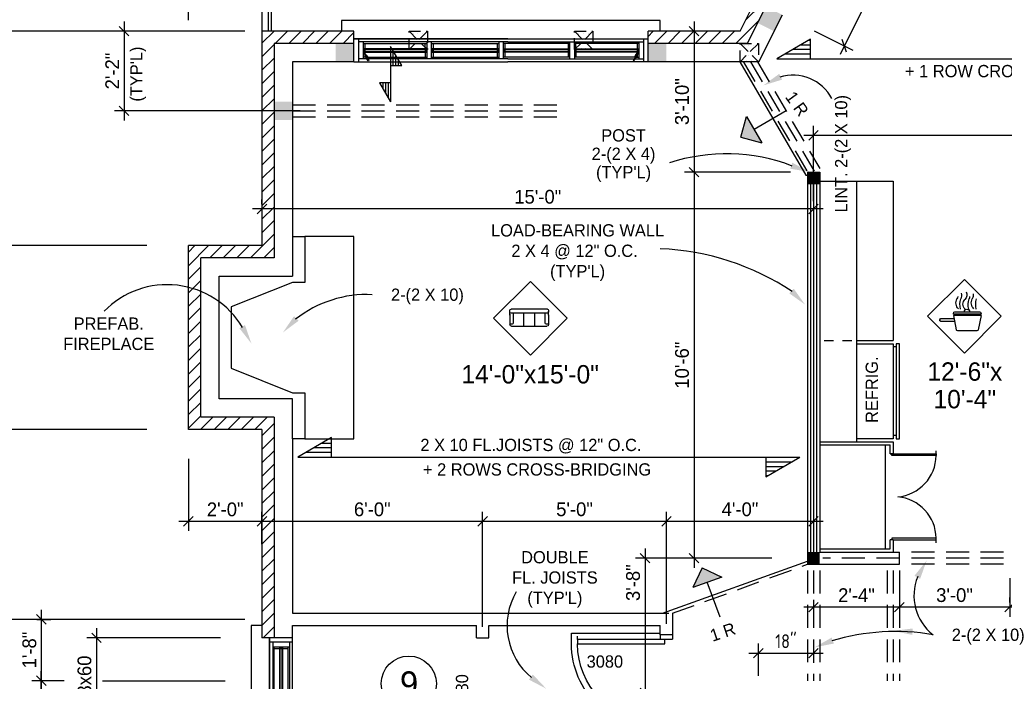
# Model space of a CAD drawing. Header units: inches. Extents: x 0 to 1104, y 0 to 816.
# Tile 6 of 10: x 161 to 482, y 394 to 610. Entities that reach past the tile are written whole.
import ezdxf
from ezdxf.enums import TextEntityAlignment as Align

# ---------------------------------------------------------------- set-up
doc = ezdxf.new("R2010")
doc.units = ezdxf.units.IN
doc.header["$LTSCALE"] = 30
doc.header["$MEASUREMENT"] = 0
doc.linetypes.add('HIDDEN', pattern=[0.375, 0.25, -0.125])
doc.linetypes.add('HIDDEN2', pattern=[0.1875, 0.125, -0.0625])
doc.layers.get('0').update_dxf_attribs({"color": 2, "linetype": 'CONTINUOUS'})
doc.layers.get('DEFPOINTS').update_dxf_attribs({"linetype": 'CONTINUOUS'})
for name, color, linetype in [('01-Walls', 1, 'CONTINUOUS'), ('02-Windows', 7, 'CONTINUOUS'), ('ARC', 9, 'CONTINUOUS'), ('BASE', 10, 'HIDDEN'), ('BASE2', 1, 'CONTINUOUS'), ('CART', 13, 'CONTINUOUS'), ('HATCHING', 7, 'CONTINUOUS'), ('MEASURES', 6, 'CONTINUOUS'), ('OTHERS', 165, 'CONTINUOUS'), ('POINTS', 9, 'HIDDEN'), ('PRESENTATION', 11, 'CONTINUOUS')]:
    doc.layers.add(name, color=color, linetype=linetype)
doc.styles.add('ROMANT', font='ARCHTITL.SHX')
doc.styles.get("Standard").update_dxf_attribs({"font": 'stylu.ttf'})
doc.dimstyles.get("Standard").update_dxf_attribs({"dimscale": 25, "dimtxt": 0.18, "dimasz": 0.125, "dimexe": 0.125, "dimexo": 0.0625, "dimgap": 0.0625, "dimtad": 1, "dimdec": 4, "dimzin": 3, "dimdsep": 46, "dimlunit": 4, "dimtxsty": 'Standard', "dimblk1": 'OBLIQUE', "dimblk2": 'OBLIQUE', "dimsah": 1, "dimtsz": 0.0625, "dimcen": 0.0625, "dimdle": 0.125, "dimadec": 0, "dimazin": 0, "dimtfac": 1, "dimtdec": 4, "dimtix": 1, "dimtmove": 0, "dimatfit": 2, "dimldrblk": 'OBLIQUE', "dimfxl": 1, "dimtolj": 1, "dimtzin": 0, "dimarcsym": 0})
doc.dimstyles.new('STANDARD$0', dxfattribs={"dimscale": 25, "dimtxt": 0.18, "dimasz": 0.125, "dimexe": 0.125, "dimexo": 0.0625, "dimgap": 0.0625, "dimtad": 1, "dimdec": 0, "dimzin": 3, "dimdsep": 46, "dimlunit": 4, "dimtxsty": 'Standard', "dimblk1": 'OBLIQUE', "dimblk2": 'OBLIQUE', "dimsah": 1, "dimtsz": 0.0625, "dimcen": 0.0625, "dimdle": 0.125, "dimadec": 0, "dimazin": 0, "dimtfac": 1, "dimtdec": 4, "dimtix": 1, "dimtmove": 0, "dimatfit": 2, "dimldrblk": 'OBLIQUE', "dimfxl": 1, "dimtolj": 1, "dimtzin": 0, "dimarcsym": 0})

# ---------------------------------------------------------------- blocks, each defined once
blk = doc.blocks.new('POT6')
at = {"layer": 'BASE2'}
blk.add_solid([(-3, 3), (3, 3), (-3, -3), (3, -3)], dxfattribs=at)
blk = doc.blocks.new('FL')
blk.add_solid([(-0.3, -1.05), (-0.3, 1.05), (6, 0)])
blk = doc.blocks.new('FL3')
for p, q in [((0, 5), (-5, 0)), ((0, 5), (5, 0)), ((-5, 0), (5, 0))]:
    blk.add_line(p, q)
blk.add_solid([(-5, 0), (0, 5), (5, 0)])
blk = doc.blocks.new('*X24')
at = {"color": 0}
for p, q in [((376.5625, 665.625), (376.5625, 665.625)), ((377.34375, 667.1875), (377.34375, 667.1875)), ((378.125, 665.625), (378.125, 665.625)), ((378.90625, 667.1875), (378.90625, 667.1875)), ((379.6875, 665.625), (379.6875, 665.625)), ((380.46875, 667.1875), (380.46875, 667.1875)), ((381.25, 665.625), (381.25, 665.625)), ((376.5625, 662.5), (376.5625, 662.5)), ((377.34375, 664.0625), (377.34375, 664.0625)), ((378.125, 662.5), (378.125, 662.5)), ((378.90625, 664.0625), (378.90625, 664.0625)), ((379.6875, 662.5), (379.6875, 662.5)), ((380.46875, 664.0625), (380.46875, 664.0625)), ((381.25, 662.5), (381.25, 662.5))]:
    blk.add_line(p, q, dxfattribs=at)
blk = doc.blocks.new('*D92')
at = {"layer": 'DEFPOINTS', "color": 0}
for p in [(450.99, 671.26), (418.79, 606.86), (430.06, 601.22)]:
    blk.add_point(p, dxfattribs=at)
at = {"layer": 'MEASURES', "color": 0, "lineweight": -2}
for p, q in [((463.65, 668.42), (428.66, 598.43)), ((452.39, 670.56), (465.05, 664.22)), ((462.95, 663.53), (461.56, 667.72)), ((420.19, 606.16), (432.85, 599.83)), ((430.75, 599.13), (429.36, 603.32))]:
    blk.add_line(p, q, dxfattribs=at)
at = {"layer": 'MEASURES', "color": 0, "insert": (442.6, 635.2), "char_height": 4.5, "attachment_point": 5, "rotation": 63.4349}
blk.add_mtext('\\A1;72 x 82', dxfattribs=at)
blk = doc.blocks.new('_OBLIQUE')
at = {"color": 0, "linetype": 'ByBlock'}
blk.add_line((-0.5, -0.5), (0.5, 0.5), dxfattribs=at)
blk = doc.blocks.new('LO_CUI')
at = {"layer": '02-Windows'}
for p, q in [((6, 45), (-10, 45)), ((-11, 44), (-11, 43.5)), ((-11, 43.5), (-10, 43.5)), ((-11, 42.5), (7, 42.5)), ((-11, 42.5), (-9.16, 33.3)), ((-10, 43.5), (7, 43.5)), ((7, 42.5), (5.16, 33.3)), ((15.5, 39), (6.3, 39)), ((6.5, 40.5), (15.5, 40.5)), ((7, 43.5), (7, 44)), ((16, 40), (16, 39.5)), ((-8.18, 32.5), (4.18, 32.5))]:
    blk.add_line(p, q, dxfattribs=at)
for centre, radius, start, end in [((2.33, 56.02), 4.05, 151.20525, 225.71601), ((-20.56, 49.66), 13.04, 347.40026, 16.76695), ((-10.11, 50.89), 5.46, 312.92829, 28.476), ((-1.04, 55.8), 4.85, 169.98685, 208.476), ((5.69, 56.1), 9.29, 187.43973, 196.76695), ((-15.69, 49.66), 13.04, 347.40026, 16.76695), ((-3.56, 49.99), 4.38, 312.12785, 45.71601), ((11.1, 56.1), 9.29, 173.36951, 196.76695), ((-10.28, 49.66), 13.04, 347.40026, 16.76695), ((-0.07, 50.89), 5.46, 312.92829, 28.476), ((8.99, 55.8), 4.85, 189.89185, 208.476), ((-10, 44), 1, 90, 180), ((-1.75, 45), 1.75, 0, 180), ((6, 44), 1, 0, 90), ((15.5, 40), 0.5, 0, 90), ((15.5, 39.5), 0.5, 270, 0), ((-8.18, 33.5), 1, 191.30993, 270), ((4.18, 33.5), 1, 270, 348.69007)]:
    blk.add_arc(centre, radius, start, end, dxfattribs=at)
at = {"layer": 'CART'}
for p, q in [((-24.17, 42.09), (-0.13, 66.13)), ((-0.13, 66.13), (23.92, 42.09)), ((-0.13, 18.05), (-24.17, 42.09)), ((23.92, 42.09), (-0.13, 18.05))]:
    blk.add_line(p, q, dxfattribs=at)
at = {"layer": 'PRESENTATION'}
for p, q in [((-24.17, 42.09), (-0.13, 66.13)), ((-0.13, 66.13), (23.92, 42.09)), ((-0.13, 18.05), (-24.17, 42.09)), ((23.92, 42.09), (-0.13, 18.05))]:
    blk.add_line(p, q, dxfattribs=at)
blk = doc.blocks.new('POT4')
at = {"layer": 'BASE2'}
blk.add_solid([(-2, 2), (2, 2), (-2, -2), (2, -2)], dxfattribs=at)
blk = doc.blocks.new('B96B')
at = {"layer": '01-Walls'}
for p, q in [((-48, 0), (-48, 10)), ((48, 0), (48, 10))]:
    blk.add_line(p, q, dxfattribs=at)
at = {"layer": '02-Windows'}
for p, q in [((-52, 10), (-52, 13.5)), ((-52, 13.5), (52, 13.5)), ((52, 13.5), (52, 10)), ((-2.25, 7.51), (-48, 7.51)), ((48, 7.5), (-48, 7.5)), ((-46.52, 7.51), (-46.52, 0)), ((-2.25, 6.49), (-46.52, 6.49)), ((-45, 6.49), (-45, 0.99)), ((-23.94, 6.49), (-23.94, 0.99)), ((-22.42, 5.41), (-22.42, 6.49)), ((-2.25, 7.51), (48, 7.51)), ((-2.25, 6.49), (46.52, 6.49)), ((-0.75, 6.49), (-0.75, 0.99)), ((0.75, 6.49), (0.75, 0.99)), ((22.67, 5.41), (22.67, 6.49)), ((24.19, 6.49), (24.19, 0.99)), ((45, 6.49), (45, 0.99)), ((46.52, 7.51), (46.52, 0)), ((-45, 5.98), (-23.94, 5.98)), ((-23.94, 4.24), (-45, 4.24)), ((-44.47, 3.21), (-45, 3.21)), ((-45, 3.21), (-43.12, 0.49)), ((-44.72, 4.24), (-44.72, 3.21)), ((-44.72, 4.04), (-24.21, 4.04)), ((-44.72, 3.43), (-24.21, 3.43)), ((-44.48, 4.04), (-44.48, 3.43)), ((-44.47, 5.98), (-44.47, 4.24)), ((-44.47, 3.21), (-23.94, 3.21)), ((-44.47, 3.21), (-44.47, 1.48)), ((-24.47, 4.24), (-24.47, 5.98)), ((-24.47, 4.04), (-24.47, 3.43)), ((-24.47, 3.21), (-24.47, 1.48)), ((-24.21, 4.24), (-24.21, 3.21)), ((-22.42, 5.98), (-0.75, 5.98)), ((-22.42, 4.24), (-22.42, 5.41)), ((-0.75, 4.24), (-22.42, 4.24)), ((-22.42, 0.99), (-22.42, 4.24)), ((-22.42, 3.21), (-0.75, 3.21)), ((-22.15, 4.24), (-22.15, 3.21)), ((-22.15, 4.04), (-0.98, 4.04)), ((-22.15, 3.43), (-0.98, 3.43)), ((-21.92, 5.98), (-21.92, 4.24)), ((-21.92, 4.04), (-21.92, 3.43)), ((-21.92, 3.21), (-21.92, 1.48)), ((-1.25, 5.98), (-1.25, 4.24)), ((-1.25, 3.21), (-1.25, 1.48)), ((-1.23, 4.04), (-1.23, 3.43)), ((-0.98, 4.24), (-0.98, 3.21)), ((22.67, 5.98), (0.75, 5.98)), ((0.75, 4.24), (22.67, 4.24)), ((22.67, 3.21), (0.75, 3.21)), ((0.98, 4.24), (0.98, 3.21)), ((22.4, 4.04), (0.98, 4.04)), ((22.4, 3.43), (0.98, 3.43)), ((1.23, 4.04), (1.23, 3.43)), ((1.25, 5.98), (1.25, 4.24)), ((1.25, 3.21), (1.25, 1.48)), ((22.17, 5.98), (22.17, 4.24)), ((22.17, 4.04), (22.17, 3.43)), ((22.17, 3.21), (22.17, 1.48)), ((22.4, 4.24), (22.4, 3.21)), ((22.67, 4.24), (22.67, 5.41)), ((22.67, 0.99), (22.67, 4.24)), ((45, 5.98), (24.19, 5.98)), ((24.19, 4.24), (45, 4.24)), ((44.47, 3.21), (24.19, 3.21)), ((24.46, 4.24), (24.46, 3.21)), ((44.72, 4.04), (24.46, 4.04)), ((44.72, 3.43), (24.46, 3.43)), ((24.72, 4.24), (24.72, 5.98)), ((24.72, 4.04), (24.72, 3.43)), ((24.72, 3.21), (24.72, 1.48)), ((45, 3.21), (43.12, 0.49)), ((44.47, 5.98), (44.47, 4.24)), ((44.47, 3.21), (44.47, 1.48)), ((44.47, 3.21), (45, 3.21)), ((44.48, 4.04), (44.48, 3.43)), ((44.72, 4.24), (44.72, 3.21)), ((-48, 0), (-2.25, 0)), ((-2.25, 0.99), (-46.52, 0.99)), ((-43.58, 1.48), (-45, 1.48)), ((-43.88, 2.12), (-44.7, 3.21)), ((-44.32, 1.8), (-44.12, 1.94)), ((-43.33, 0.36), (-44.32, 1.8)), ((-43.88, 2.12), (-43.56, 1.66)), ((-43.56, 1.66), (-43.81, 1.49)), ((-43.58, 1.48), (-23.94, 1.48)), ((-43.12, 0.49), (-43.33, 0.36)), ((-22.42, 1.48), (-0.75, 1.48)), ((-2.25, 0.99), (46.52, 0.99)), ((48, 0), (-2.25, 0)), ((22.67, 1.48), (0.75, 1.48)), ((43.58, 1.48), (24.19, 1.48)), ((43.12, 0.49), (43.33, 0.36)), ((43.33, 0.36), (44.32, 1.8)), ((43.88, 2.12), (43.56, 1.66)), ((43.56, 1.66), (43.81, 1.49)), ((43.58, 1.48), (45, 1.48)), ((43.88, 2.12), (44.7, 3.21)), ((44.32, 1.8), (44.12, 1.94))]:
    blk.add_line(p, q, dxfattribs=at)
for points in [[(-44.7, 3.21), (-45, 3.21), (-43.56, 1.66), (-43.81, 1.49)], [(-44.48, 4.04), (-44.72, 4.04), (-44.48, 3.43), (-44.72, 3.43)], [(-24.21, 4.04), (-24.47, 4.04), (-24.21, 3.43), (-24.47, 3.43)], [(-21.92, 4.04), (-22.15, 4.04), (-21.92, 3.43), (-22.15, 3.43)], [(-0.98, 4.04), (-1.23, 4.04), (-0.98, 3.43), (-1.23, 3.43)], [(0.98, 4.04), (1.23, 4.04), (0.98, 3.43), (1.23, 3.43)], [(22.17, 4.04), (22.4, 4.04), (22.17, 3.43), (22.4, 3.43)], [(24.46, 4.04), (24.72, 4.04), (24.46, 3.43), (24.72, 3.43)], [(44.7, 3.21), (45, 3.21), (43.56, 1.66), (43.81, 1.49)], [(44.48, 4.04), (44.72, 4.04), (44.48, 3.43), (44.72, 3.43)], [(-44.12, 1.94), (-44.32, 1.8), (-43.12, 0.49), (-43.33, 0.36)], [(44.12, 1.94), (44.32, 1.8), (43.12, 0.49), (43.33, 0.36)]]:
    blk.add_solid(points, dxfattribs=at)
blk = doc.blocks.new('LO_SALON')
at = {"layer": '02-Windows'}
for p, q in [((-12.01, 47.84), (-12.01, 46.62)), ((-12.01, 44.69), (-12.01, 47.14)), ((-11.31, 48.54), (12.49, 48.54)), ((-11.31, 45.92), (-9.91, 45.92)), ((-11.31, 45.92), (-10.09, 45.92)), ((-9.91, 39.44), (-9.91, 45.92)), ((-9.91, 45.92), (11.09, 45.92)), ((-2.91, 45.92), (-2.91, 37.34)), ((4.09, 37.34), (4.09, 45.92)), ((11.09, 45.92), (11.09, 39.44)), ((11.09, 45.92), (12.49, 45.92)), ((11.79, 45.92), (12.49, 45.92)), ((13.19, 46.62), (13.19, 47.84)), ((13.19, 44.52), (13.19, 46.97)), ((13.19, 45.22), (13.19, 38.39)), ((-12.01, 44.87), (-12.01, 38.74)), ((-12.01, 38.39), (-12.01, 38.74)), ((-12.01, 38.74), (-10.61, 38.74)), ((11.79, 38.74), (13.19, 38.74)), ((12.14, 37.34), (-10.96, 37.34))]:
    blk.add_line(p, q, dxfattribs=at)
for centre, radius, start, end in [((-11.31, 47.84), 0.7, 90, 180), ((-11.31, 46.62), 0.7, 180, 270), ((12.49, 47.84), 0.7, 0, 90), ((12.49, 46.62), 0.7, 270, 0), ((-10.61, 39.44), 0.7, 270, 0), ((11.79, 39.44), 0.7, 180, 270), ((-10.96, 38.39), 1.05, 180, 270), ((12.14, 38.39), 1.05, 270, 0)]:
    blk.add_arc(centre, radius, start, end, dxfattribs=at)
at = {"layer": 'CART'}
for p, q in [((-24.17, 42.59), (-0.13, 66.63)), ((-0.13, 66.63), (23.92, 42.59)), ((-0.13, 18.55), (-24.17, 42.59)), ((23.92, 42.59), (-0.13, 18.55))]:
    blk.add_line(p, q, dxfattribs=at)
at = {"layer": 'PRESENTATION'}
for p, q in [((-24.17, 42.59), (-0.13, 66.63)), ((-0.13, 66.63), (23.92, 42.59)), ((-0.13, 18.55), (-24.17, 42.59)), ((23.92, 42.59), (-0.13, 18.55))]:
    blk.add_line(p, q, dxfattribs=at)
blk = doc.blocks.new('*D88')
at = {"layer": 'DEFPOINTS', "color": 0}
for p in [(420, 552), (240, 548), (240, 548)]:
    blk.add_point(p, dxfattribs=at)
at = {"layer": 'MEASURES', "color": 0, "lineweight": -2}
for p, q in [((238.44, 546.44), (241.56, 549.56)), ((240, 549.56), (240, 551.12)), ((418.44, 546.44), (421.56, 549.56)), ((420, 550.44), (420, 544.88)), ((423.12, 548), (236.88, 548))]:
    blk.add_line(p, q, dxfattribs=at)
at = {"layer": 'MEASURES', "color": 0, "insert": (330, 551.93), "char_height": 4.5, "attachment_point": 5}
blk.add_mtext('\\A1;15\'-0"', dxfattribs=at)
blk = doc.blocks.new('*D86')
at = {"layer": 'DEFPOINTS', "color": 0}
for p in [(381, 606), (381, 560), (414, 560)]:
    blk.add_point(p, dxfattribs=at)
at = {"layer": 'MEASURES', "color": 0, "lineweight": -2}
for p, q in [((382.56, 604.44), (379.44, 607.56)), ((381, 609.12), (381, 556.88)), ((379.44, 606), (377.88, 606)), ((412.44, 560), (377.88, 560)), ((382.56, 558.44), (379.44, 561.56))]:
    blk.add_line(p, q, dxfattribs=at)
at = {"layer": 'MEASURES', "color": 0, "insert": (377.09, 583), "char_height": 4.5, "attachment_point": 5, "rotation": 90}
blk.add_mtext('\\A1;3\'-10"', dxfattribs=at)
blk = doc.blocks.new('*D83')
at = {"layer": 'DEFPOINTS', "color": 0}
for p in [(204, 536), (132, 476), (204, 476)]:
    blk.add_point(p, dxfattribs=at)
at = {"layer": 'MEASURES', "color": 0, "lineweight": -2}
for p, q in [((133.56, 534.44), (130.44, 537.56)), ((132, 539.12), (132, 472.88)), ((202.44, 536), (128.88, 536)), ((202.44, 476), (128.88, 476)), ((133.56, 474.44), (130.44, 477.56))]:
    blk.add_line(p, q, dxfattribs=at)
at = {"layer": 'MEASURES', "color": 0, "insert": (128.07, 506), "char_height": 4.5, "attachment_point": 5, "rotation": 90}
blk.add_mtext('\\A1;5\'-0"', dxfattribs=at)
blk = doc.blocks.new('*D82')
at = {"layer": 'DEFPOINTS', "color": 0}
for p in [(132, 606), (132, 536), (204, 536)]:
    blk.add_point(p, dxfattribs=at)
at = {"layer": 'MEASURES', "color": 0, "lineweight": -2}
for p, q in [((133.56, 604.44), (130.44, 607.56)), ((132, 609.12), (132, 532.88)), ((133.56, 606), (135.12, 606)), ((133.56, 534.44), (130.44, 537.56)), ((202.44, 536), (128.88, 536))]:
    blk.add_line(p, q, dxfattribs=at)
at = {"layer": 'MEASURES', "color": 0, "insert": (128.07, 571), "char_height": 4.5, "attachment_point": 5, "rotation": 90}
blk.add_mtext('\\A1;5\'-10"', dxfattribs=at)
blk = doc.blocks.new('*D81')
at = {"layer": 'DEFPOINTS', "color": 0}
for p in [(201, 606), (195, 580), (254, 580)]:
    blk.add_point(p, dxfattribs=at)
at = {"layer": 'MEASURES', "color": 0, "lineweight": -2}
for p, q in [((196.56, 604.44), (193.44, 607.56)), ((195, 609.12), (195, 576.88)), ((199.44, 606), (191.88, 606)), ((252.44, 580), (191.88, 580)), ((196.56, 578.44), (193.44, 581.56))]:
    blk.add_line(p, q, dxfattribs=at)
at = {"layer": 'MEASURES', "color": 0, "insert": (191.14, 593), "char_height": 4.5, "attachment_point": 5, "rotation": 90}
blk.add_mtext('\\A1;2\'-2"', dxfattribs=at)
blk = doc.blocks.new('*D80')
at = {"layer": 'DEFPOINTS', "color": 0}
for p in [(114, 690), (114, 606), (236, 606)]:
    blk.add_point(p, dxfattribs=at)
at = {"layer": 'MEASURES', "color": 0, "lineweight": -2}
for p, q in [((115.56, 688.44), (112.44, 691.56)), ((114, 693.12), (114, 602.88)), ((115.56, 690), (117.12, 690)), ((115.56, 604.44), (112.44, 607.56)), ((234.44, 606), (110.88, 606))]:
    blk.add_line(p, q, dxfattribs=at)
at = {"layer": 'MEASURES', "color": 0, "insert": (110.01, 648), "char_height": 4.5, "attachment_point": 5, "rotation": 90}
blk.add_mtext('\\A1;7\'-0"', dxfattribs=at)
blk = doc.blocks.new('*D79')
at = {"layer": 'DEFPOINTS', "color": 0}
for p in [(216, 468), (216, 446), (240, 446)]:
    blk.add_point(p, dxfattribs=at)
at = {"layer": 'MEASURES', "color": 0, "lineweight": -2}
for p, q in [((216, 466.44), (216, 442.88)), ((214.44, 444.44), (217.56, 447.56)), ((238.44, 444.44), (241.56, 447.56)), ((240, 447.56), (240, 449.12)), ((243.12, 446), (212.88, 446))]:
    blk.add_line(p, q, dxfattribs=at)
at = {"layer": 'MEASURES', "color": 0, "insert": (228, 449.89), "char_height": 4.5, "attachment_point": 5}
blk.add_mtext('\\A1;2\'-0"', dxfattribs=at)
blk = doc.blocks.new('*D78')
at = {"layer": 'DEFPOINTS', "color": 0}
for p in [(216, 806), (240, 806), (216, 608)]:
    blk.add_point(p, dxfattribs=at)
at = {"layer": 'MEASURES', "color": 0, "lineweight": -2}
for p, q in [((214.44, 804.44), (217.56, 807.56)), ((216, 609.56), (216, 809.12)), ((238.44, 804.44), (241.56, 807.56)), ((240, 807.56), (240, 809.12)), ((243.12, 806), (212.88, 806))]:
    blk.add_line(p, q, dxfattribs=at)
at = {"layer": 'MEASURES', "color": 0, "insert": (228, 809.89), "char_height": 4.5, "attachment_point": 5}
blk.add_mtext('\\A1;2\'-0"', dxfattribs=at)
blk = doc.blocks.new('*D74')
at = {"layer": 'DEFPOINTS', "color": 0}
for p in [(420, 409), (420, 403), (402, 394)]:
    blk.add_point(p, dxfattribs=at)
at = {"layer": 'MEASURES', "color": 0, "lineweight": -2}
for p, q in [((402, 395.56), (402, 406.12)), ((420, 407.44), (420, 399.88)), ((398.88, 403), (423.12, 403)), ((400.44, 401.44), (403.56, 404.56)), ((418.44, 401.44), (421.56, 404.56))]:
    blk.add_line(p, q, dxfattribs=at)
at = {"layer": 'MEASURES', "color": 0, "insert": (411, 406.89), "char_height": 4.5, "attachment_point": 5}
blk.add_mtext('\\A1;{\\Farchitxt;18"}', dxfattribs=at)
blk = doc.blocks.new('*D91')
at = {"layer": 'DEFPOINTS', "color": 0}
for p in [(448, 429), (420, 422), (420, 418)]:
    blk.add_point(p, dxfattribs=at)
at = {"layer": 'MEASURES', "color": 0, "lineweight": -2}
for p, q in [((448, 427.44), (448, 414.88)), ((451.12, 418), (416.88, 418)), ((418.44, 416.44), (421.56, 419.56)), ((420, 420.44), (420, 414.88)), ((446.44, 416.44), (449.56, 419.56))]:
    blk.add_line(p, q, dxfattribs=at)
at = {"layer": 'MEASURES', "color": 0, "insert": (434, 421.91), "char_height": 4.5, "attachment_point": 5}
blk.add_mtext('\\A1;2\'-4"', dxfattribs=at)
blk = doc.blocks.new('*D90')
at = {"layer": 'DEFPOINTS', "color": 0}
for p in [(448, 429), (448, 418), (484, 418)]:
    blk.add_point(p, dxfattribs=at)
at = {"layer": 'MEASURES', "color": 0, "lineweight": -2}
for p, q in [((448, 427.44), (448, 414.88)), ((484, 419.56), (484, 421.12)), ((487.12, 418), (444.88, 418)), ((446.44, 416.44), (449.56, 419.56)), ((482.44, 416.44), (485.56, 419.56))]:
    blk.add_line(p, q, dxfattribs=at)
at = {"layer": 'MEASURES', "color": 0, "insert": (466, 421.91), "char_height": 4.5, "attachment_point": 5}
blk.add_mtext('\\A1;3\'-0"', dxfattribs=at)
blk = doc.blocks.new('*D89')
at = {"layer": 'DEFPOINTS', "color": 0}
for p in [(536, 431), (484, 429), (484, 418)]:
    blk.add_point(p, dxfattribs=at)
at = {"layer": 'MEASURES', "color": 0, "lineweight": -2}
for p, q in [((484, 427.44), (484, 414.88)), ((536, 429.44), (536, 414.88)), ((539.12, 418), (480.88, 418)), ((482.44, 416.44), (485.56, 419.56)), ((534.44, 416.44), (537.56, 419.56))]:
    blk.add_line(p, q, dxfattribs=at)
at = {"layer": 'MEASURES', "color": 0, "insert": (510, 421.91), "char_height": 4.5, "attachment_point": 5}
blk.add_mtext('\\A1;4\'-4"', dxfattribs=at)
blk = doc.blocks.new('P30D')
at = {"layer": '01-Walls'}
for p, q in [((0, 0), (0, 4)), ((30, 4), (30, 0))]:
    blk.add_line(p, q, dxfattribs=at)
at = {"layer": '02-Windows'}
for p, q in [((1.5, 31), (0.5, 31)), ((1.5, 2.5), (1.5, 31)), ((1.5, 31), (3, 31)), ((3, 31), (3, 2.5)), ((0, 4), (1.49, 4)), ((1.49, 4), (1.49, 0)), ((30, 4), (28.55, 4)), ((28.55, 4), (28.55, 0)), ((0, 0), (1.49, 0)), ((3, 2.5), (1.5, 2.5)), ((28.55, 0), (30, 0))]:
    blk.add_line(p, q, dxfattribs=at)
blk.add_arc((3, 5.46), 25.54, 2.3392, 90, dxfattribs=at)
at = {"layer": 'HATCHING'}
blk.add_lwpolyline([(30.5, 4, 0.429816), (3, 33), (1.5, 33), (-0.5, 33), (-0.5, 4)], format="xyb", dxfattribs=at)
blk = doc.blocks.new('B28B')
at = {"layer": '01-Walls'}
for p, q in [((-14, 0), (-14, 10)), ((14, 0), (14, 10))]:
    blk.add_line(p, q, dxfattribs=at)
at = {"layer": '02-Windows'}
for p, q in [((-18, 10), (-18, 13.5)), ((-18, 13.5), (18, 13.5)), ((18, 13.5), (18, 10)), ((-14, 7.5), (13.96, 7.5)), ((14, 7.5), (-14, 7.5)), ((-12.53, -0.01), (-12.53, 7.5)), ((-12.53, 6.49), (12.48, 6.49)), ((-11, 6.49), (-11, 0.98)), ((10.96, 6.49), (10.96, 0.98)), ((12.48, 7.5), (12.48, -0.01)), ((10.96, 5.97), (-11, 5.97)), ((-11, 4.24), (10.96, 4.24)), ((-10.77, 4.24), (-10.77, 3.21)), ((10.68, 4.03), (-10.77, 4.03)), ((10.68, 3.42), (-10.77, 3.42)), ((-10.52, 4.03), (-10.52, 3.42)), ((-10.5, 5.97), (-10.5, 4.24)), ((10.43, 5.97), (10.43, 4.24)), ((10.44, 4.03), (10.44, 3.42)), ((10.68, 4.24), (10.68, 3.21)), ((-12.53, 0.98), (12.48, 0.98)), ((10.43, 3.21), (-11, 3.21)), ((9.54, 1.47), (-11, 1.47)), ((-10.5, 3.21), (-10.5, 1.47)), ((10.96, 3.21), (9.08, 0.48)), ((9.08, 0.48), (9.29, 0.35)), ((9.29, 0.35), (10.28, 1.79)), ((9.84, 2.11), (9.52, 1.65)), ((9.52, 1.65), (9.77, 1.48)), ((9.54, 1.47), (10.96, 1.47)), ((9.84, 2.11), (10.66, 3.2)), ((10.28, 1.79), (10.08, 1.93)), ((10.43, 3.21), (10.43, 1.47)), ((10.43, 3.21), (10.96, 3.21)), ((13.96, -0.01), (-14, -0.01))]:
    blk.add_line(p, q, dxfattribs=at)
for points in [[(-10.77, 4.03), (-10.52, 4.03), (-10.77, 3.42), (-10.52, 3.42)], [(10.44, 4.03), (10.68, 4.03), (10.44, 3.42), (10.68, 3.42)], [(10.08, 1.93), (10.28, 1.79), (9.08, 0.48), (9.29, 0.35)], [(10.66, 3.2), (10.96, 3.21), (9.52, 1.65), (9.77, 1.48)]]:
    blk.add_solid(points, dxfattribs=at)
blk = doc.blocks.new('*D51')
at = {"layer": 'DEFPOINTS', "color": 0}
for p in [(165, 414), (168, 394), (177, 394)]:
    blk.add_point(p, dxfattribs=at)
at = {"layer": 'MEASURES', "color": 0, "lineweight": -2}
for p, q in [((169.56, 412.44), (166.44, 415.56)), ((168, 417.12), (168, 390.88)), ((166.56, 414), (171.12, 414)), ((169.56, 392.44), (166.44, 395.56)), ((175.44, 394), (164.88, 394))]:
    blk.add_line(p, q, dxfattribs=at)
at = {"layer": 'MEASURES', "color": 0, "insert": (164.11, 404), "char_height": 4.5, "attachment_point": 5, "rotation": 90}
blk.add_mtext('\\A1;1\'-8"', dxfattribs=at)
blk = doc.blocks.new('*D31')
at = {"layer": 'DEFPOINTS', "color": 0}
for p in [(168, 394), (172, 394), (172, 340)]:
    blk.add_point(p, dxfattribs=at)
at = {"layer": 'MEASURES', "color": 0, "lineweight": -2}
for p, q in [((169.56, 392.44), (166.44, 395.56)), ((168, 336.88), (168, 397.12)), ((170.44, 394), (164.88, 394)), ((169.56, 338.44), (166.44, 341.56)), ((170.44, 340), (164.88, 340))]:
    blk.add_line(p, q, dxfattribs=at)
at = {"layer": 'MEASURES', "color": 0, "insert": (164.09, 367), "char_height": 4.5, "attachment_point": 5, "rotation": 90}
blk.add_mtext('\\A1;4\'-6"', dxfattribs=at)
blk = doc.blocks.new('*D26')
at = {"layer": 'DEFPOINTS', "color": 0}
for p in [(236, 414), (150, 340), (236, 340)]:
    blk.add_point(p, dxfattribs=at)
at = {"layer": 'MEASURES', "color": 0, "lineweight": -2}
for p, q in [((151.56, 412.44), (148.44, 415.56)), ((150, 417.12), (150, 336.88)), ((234.44, 414), (146.88, 414)), ((151.56, 338.44), (148.44, 341.56)), ((234.44, 340), (146.88, 340))]:
    blk.add_line(p, q, dxfattribs=at)
at = {"layer": 'MEASURES', "color": 0, "insert": (146.1, 377), "char_height": 4.5, "attachment_point": 5, "rotation": 90}
blk.add_mtext('\\A1;6\'-2"', dxfattribs=at)
blk = doc.blocks.new('*D59')
at = {"layer": 'DEFPOINTS', "color": 0}
for p in [(228, 408), (186, 380), (228, 380)]:
    blk.add_point(p, dxfattribs=at)
at = {"layer": 'MEASURES', "color": 0, "lineweight": -2}
for p, q in [((187.56, 406.44), (184.44, 409.56)), ((186, 411.12), (186, 376.88)), ((226.44, 408), (182.88, 408)), ((226.44, 380), (182.88, 380)), ((187.56, 378.44), (184.44, 381.56))]:
    blk.add_line(p, q, dxfattribs=at)
at = {"layer": 'MEASURES', "color": 0, "insert": (182.09, 394), "char_height": 4.5, "attachment_point": 5, "rotation": 90}
blk.add_mtext('\\A1;28x60', dxfattribs=at)
blk = doc.blocks.new('*D58')
at = {"layer": 'DEFPOINTS', "color": 0}
for p in [(420, 458), (372, 446), (372, 411)]:
    blk.add_point(p, dxfattribs=at)
at = {"layer": 'MEASURES', "color": 0, "lineweight": -2}
for p, q in [((420, 456.44), (420, 442.88)), ((370.44, 444.44), (373.56, 447.56)), ((372, 412.56), (372, 449.12)), ((418.44, 444.44), (421.56, 447.56)), ((423.12, 446), (368.88, 446))]:
    blk.add_line(p, q, dxfattribs=at)
at = {"layer": 'MEASURES', "color": 0, "insert": (396, 449.93), "char_height": 4.5, "attachment_point": 5}
blk.add_mtext('\\A1;4\'-0"', dxfattribs=at)
blk = doc.blocks.new('*D57')
at = {"layer": 'DEFPOINTS', "color": 0}
for p in [(240, 446), (240, 437), (312, 410)]:
    blk.add_point(p, dxfattribs=at)
at = {"layer": 'MEASURES', "color": 0, "lineweight": -2}
for p, q in [((238.44, 444.44), (241.56, 447.56)), ((240, 438.56), (240, 449.12)), ((310.44, 444.44), (313.56, 447.56)), ((312, 411.56), (312, 449.12)), ((315.12, 446), (236.88, 446))]:
    blk.add_line(p, q, dxfattribs=at)
at = {"layer": 'MEASURES', "color": 0, "insert": (276, 449.91), "char_height": 4.5, "attachment_point": 5}
blk.add_mtext('\\A1;6\'-0"', dxfattribs=at)
blk = doc.blocks.new('*D56')
at = {"layer": 'DEFPOINTS', "color": 0}
for p in [(312, 446), (312, 410), (372, 411)]:
    blk.add_point(p, dxfattribs=at)
at = {"layer": 'MEASURES', "color": 0, "lineweight": -2}
for p, q in [((310.44, 444.44), (313.56, 447.56)), ((312, 411.56), (312, 449.12)), ((370.44, 444.44), (373.56, 447.56)), ((372, 412.56), (372, 449.12)), ((375.12, 446), (308.88, 446))]:
    blk.add_line(p, q, dxfattribs=at)
at = {"layer": 'MEASURES', "color": 0, "insert": (342, 449.93), "char_height": 4.5, "attachment_point": 5}
blk.add_mtext('\\A1;5\'-0"', dxfattribs=at)
blk = doc.blocks.new('*D55')
at = {"layer": 'DEFPOINTS', "color": 0}
for p in [(147, 476), (150, 414), (236, 414)]:
    blk.add_point(p, dxfattribs=at)
at = {"layer": 'MEASURES', "color": 0, "lineweight": -2}
for p, q in [((150, 479.12), (150, 410.88)), ((151.56, 474.44), (148.44, 477.56)), ((148.56, 476), (153.12, 476)), ((151.56, 412.44), (148.44, 415.56)), ((234.44, 414), (146.88, 414))]:
    blk.add_line(p, q, dxfattribs=at)
at = {"layer": 'MEASURES', "color": 0, "insert": (146.09, 445), "char_height": 4.5, "attachment_point": 5, "rotation": 90}
blk.add_mtext('\\A1;5\'-2"', dxfattribs=at)
blk = doc.blocks.new('*D53')
at = {"layer": 'DEFPOINTS', "color": 0}
for p in [(204, 476), (132, 102), (228, 102)]:
    blk.add_point(p, dxfattribs=at)
at = {"layer": 'MEASURES', "color": 0, "lineweight": -2}
for p, q in [((132, 479.12), (132, 98.88)), ((202.44, 476), (128.88, 476)), ((133.56, 474.44), (130.44, 477.56)), ((133.56, 100.44), (130.44, 103.56)), ((226.44, 102), (128.88, 102))]:
    blk.add_line(p, q, dxfattribs=at)
at = {"layer": 'MEASURES', "color": 0, "insert": (128.11, 289), "char_height": 4.5, "attachment_point": 5, "rotation": 90}
blk.add_mtext('\\A1;31\'-2"', dxfattribs=at)
blk = doc.blocks.new('*D52')
at = {"layer": 'DEFPOINTS', "color": 0}
for p in [(288, 690), (96, 102), (228, 102)]:
    blk.add_point(p, dxfattribs=at)
at = {"layer": 'MEASURES', "color": 0, "lineweight": -2}
for p, q in [((97.56, 688.44), (94.44, 691.56)), ((96, 693.13), (96, 98.88)), ((286.44, 690), (92.88, 690)), ((97.56, 100.44), (94.44, 103.56)), ((226.44, 102), (92.88, 102))]:
    blk.add_line(p, q, dxfattribs=at)
at = {"layer": 'MEASURES', "color": 0, "insert": (92.07, 396), "char_height": 4.5, "attachment_point": 5, "rotation": 90}
blk.add_mtext('\\A1;49\'-0"', dxfattribs=at)
blk = doc.blocks.new('*D50')
at = {"layer": 'DEFPOINTS', "color": 0}
for p in [(393, 434), (365, 390), (372, 390)]:
    blk.add_point(p, dxfattribs=at)
at = {"layer": 'MEASURES', "color": 0, "lineweight": -2}
for p, q in [((365, 437.13), (365, 386.88)), ((391.44, 434), (361.88, 434)), ((366.56, 432.44), (363.44, 435.56)), ((370.44, 390), (361.88, 390)), ((366.56, 388.44), (363.44, 391.56))]:
    blk.add_line(p, q, dxfattribs=at)
at = {"layer": 'MEASURES', "color": 0, "insert": (361.11, 426), "char_height": 4.5, "attachment_point": 5, "rotation": 90}
blk.add_mtext('\\A1;3\'-8"', dxfattribs=at)
blk = doc.blocks.new('*D87')
at = {"layer": 'DEFPOINTS', "color": 0}
for p in [(414, 560), (381, 434), (408, 434)]:
    blk.add_point(p, dxfattribs=at)
at = {"layer": 'MEASURES', "color": 0, "lineweight": -2}
for p, q in [((381, 563.12), (381, 430.88)), ((412.44, 560), (377.88, 560)), ((382.56, 558.44), (379.44, 561.56)), ((406.44, 434), (377.88, 434)), ((382.56, 432.44), (379.44, 435.56))]:
    blk.add_line(p, q, dxfattribs=at)
at = {"layer": 'MEASURES', "color": 0, "insert": (377.09, 497), "char_height": 4.5, "attachment_point": 5, "rotation": 90}
blk.add_mtext('\\A1;10\'-6"', dxfattribs=at)
blk = doc.blocks.new('*D36')
at = {"layer": 'DEFPOINTS', "color": 0}
for p in [(420, 572), (574, 551), (420, 549)]:
    blk.add_point(p, dxfattribs=at)
at = {"layer": 'MEASURES', "color": 0, "lineweight": -2}
for p, q in [((577.12, 572), (416.88, 572)), ((418.44, 570.44), (421.56, 573.56)), ((420, 550.56), (420, 575.12)), ((572.44, 570.44), (575.56, 573.56)), ((574, 552.56), (574, 575.12))]:
    blk.add_line(p, q, dxfattribs=at)
at = {"layer": 'MEASURES', "color": 0, "insert": (497, 575.89), "char_height": 4.5, "attachment_point": 5}
blk.add_mtext('\\A1;12\'-10"', dxfattribs=at)

msp = doc.modelspace()

# ---------------------------------------------------------------- hatches: boundary and pattern name
at = {"layer": 'MEASURES'}
h = msp.add_hatch(dxfattribs=at)
h.set_pattern_fill('ANSI31', color=256, scale=25, style=0)
h.set_pattern_definition([(45, (0, -18), (-2.209709, 2.209709), [])])
h.paths.add_polyline_path([(244, 380), (240, 380), (240, 336), (244, 336)])
h.paths.add_polyline_path([(244, 480), (220, 480), (220, 521.09178, 0.036701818), (216, 522.40566), (216, 476), (240, 476), (240, 408), (244, 408)])
h.paths.add_polyline_path([(244, 602), (270, 602), (270, 606), (240, 606), (240, 536), (216, 536), (216, 522.40566, -0.036701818), (220, 521.09178), (220, 532), (244, 532)])
h.paths.add_polyline_path([(404.47802, 614.01177), (400.90031, 615.80062), (396, 606), (366, 606), (366, 602), (398.47214, 602)])
h.paths.add_polyline_path([(612, 606), (576, 606), (568.39627, 621.20746), (564.83214, 619.39145), (573.52786, 602), (576, 602), (612, 602)])
h.paths.add_polyline_path([(720, 606), (684, 606), (684, 602), (716, 602), (716, 582), (720, 582)])

# ---------------------------------------------------------------- linework, layer by layer
at = {"layer": '01-Walls'}
for p, q in [((396, 606), (400.90031, 615.80062)), ((398.47214, 602), (404.47802, 614.01177)), ((402.18034, 596), (409.84458, 611.32849)), ((270, 606), (240, 606)), ((240, 606), (240, 536)), ((396, 606), (366, 606)), ((270, 602), (244, 602)), ((244, 602), (244, 532)), ((398.47214, 602), (366, 602)), ((270, 596), (250, 596)), ((250, 596), (250, 526)), ((402.18034, 596), (366, 596)), ((418, 560), (422, 560)), ((418, 560), (418, 432)), ((422, 560), (422, 436)), ((250, 539), (254, 539)), ((254, 539), (254, 524)), ((240, 536), (216, 536)), ((216, 476), (216, 536)), ((244, 532), (220, 532)), ((220, 480), (220, 532)), ((226, 526), (250, 526)), ((226, 486), (226, 526)), ((250, 524), (230, 516)), ((254, 524), (250, 524)), ((230, 516), (230, 496)), ((230, 496), (250, 488)), ((250, 486), (226, 486)), ((250, 488), (254, 488)), ((250, 479), (250, 486)), ((254, 488), (254, 473)), ((244, 480), (220, 480)), ((244, 480), (244, 408)), ((250, 473), (250, 479)), ((240, 476), (216, 476)), ((240, 476), (240, 408)), ((254, 473), (250, 473)), ((250, 473), (250, 416)), ((422, 436), (448, 436)), ((448, 432), (448, 436)), ((418, 432), (448, 432)), ((250, 416), (372.7251, 416)), ((374, 416), (374, 409)), ((250, 408), (250, 412)), ((250, 412), (310, 412)), ((310, 408), (310, 412)), ((314, 408), (314, 412)), ((314, 412), (370, 412)), ((370, 409), (370, 412)), ((310, 408), (314, 408))]:
    msp.add_line(p, q, dxfattribs=at)
at = {"layer": 'BASE'}
for p, q in [((399.40625, 596), (420.38056, 560)), ((250, 582), (338, 582)), ((250, 580), (338, 580)), ((250, 578), (338, 578)), ((448, 434), (423, 434)), ((482, 434), (450, 434)), ((418, 430), (418, 394)), ((420, 430), (420, 394)), ((422, 430), (422, 394)), ((444, 430), (444, 394)), ((446, 430), (446, 394))]:
    msp.add_line(p, q, dxfattribs=at)
at = {"layer": 'BASE2', "color": 3, "linetype": 'HIDDEN2'}
for p, q in [((294, 606), (288, 600)), ((288, 606), (294, 600)), ((348, 606), (342, 600)), ((342, 606), (348, 600)), ((402, 602), (396, 596)), ((396, 602), (402, 596))]:
    msp.add_line(p, q, dxfattribs=at)
at = {"layer": 'BASE2'}
for p, q in [((285.59553, 594.8125), (282, 601)), ((282, 601), (282, 583)), ((418.97799, 603.37562), (407.97799, 596.98357)), ((418.97799, 596.98357), (418.97799, 603.37562)), ((282, 594.8125), (285.59553, 594.8125)), ((407.97799, 596.98357), (564.81492, 596.98357)), ((282, 589.1875), (278.40447, 589.1875)), ((278.40447, 589.1875), (282, 583)), ((262.68124, 473.34933), (251.68124, 466.95728)), ((262.68124, 466.95728), (262.68124, 473.34933)), ((251.68124, 466.95728), (415.47871, 466.95728)), ((404.47871, 466.95728), (404.47871, 460.56524)), ((404.47871, 460.56524), (415.47871, 466.95728))]:
    msp.add_line(p, q, dxfattribs=at)
at = {"layer": 'BASE2', "color": 3, "linetype": 'HIDDEN2'}
for points in [[(288, 606), (294, 606), (294, 600), (288, 600)], [(342, 606), (348, 606), (348, 600), (342, 600)], [(396, 602), (402, 602), (402, 596), (396, 596)]]:
    msp.add_lwpolyline(points, close=True, dxfattribs=at)
at = {"layer": 'BASE2'}
for points in [[(418.97799, 601.48357), (415.72199, 601.48357)], [(418.97799, 602.98357), (418.30332, 602.98357)], [(282.84375, 594.8125), (282.84375, 599.548)], [(283.6875, 594.8125), (283.6875, 598.096)], [(418.97799, 598.48357), (410.55932, 598.48357)], [(418.97799, 599.98357), (413.14065, 599.98357)], [(284.53125, 594.8125), (284.53125, 596.644)], [(285.375, 594.8125), (285.375, 595.192)], [(278.625, 589.1875), (278.625, 588.808)], [(279.46875, 589.1875), (279.46875, 587.356)], [(280.3125, 589.1875), (280.3125, 585.904)], [(281.15625, 589.1875), (281.15625, 584.452)], [(262.68124, 472.95728), (262.00657, 472.95728)], [(262.68124, 469.95728), (256.84391, 469.95728)], [(262.68124, 471.45728), (259.42524, 471.45728)], [(262.68124, 468.45728), (254.26257, 468.45728)], [(404.47871, 465.45728), (412.89738, 465.45728)], [(404.47871, 463.95728), (410.31605, 463.95728)], [(404.47871, 462.45728), (407.73471, 462.45728)], [(404.47871, 460.95728), (405.15338, 460.95728)]]:
    msp.add_lwpolyline(points, dxfattribs=at)
at = {"layer": 'MEASURES'}
for p, q in [((419, 560), (419, 432)), ((420, 560), (420, 432)), ((421, 560), (421, 432)), ((188, 394), (228, 394))]:
    msp.add_line(p, q, dxfattribs=at)
at = {"layer": 'MEASURES', "color": 3}
msp.add_circle((287.91416, 393.04369), 9, dxfattribs=at)
at = {"layer": 'MEASURES'}
for centre, radius, start, end in [((413.3, 577.3), 14.35897, 27.8142939, 107.425436), ((391.60791, 506.81655), 59.18475, 68.8109793, 108.3248283), ((366.71552, 451.87623), 83.18863, 56.1941892, 87.7372397), ((209.06235, 494.53881), 28.71745, 30.9654748, 135.7336786), ((274.20968, 482.53226), 37.51049, 87.2643143, 128.2250289), ((468.96875, 421.78125), 16.20914, 157.4396146, 232.0475111), ((341.83333, 411.91667), 21.85257, 149.523377, 230.7259663), ((446.7381, 338.07143), 71.98067, 80.1918322, 106.7446263)]:
    msp.add_arc(centre, radius, start, end, dxfattribs=at)
at = {"layer": 'OTHERS'}
for p, q in [((240, 702), (240, 606)), ((242, 700), (242, 606)), ((243, 699), (243, 606)), ((395.91357, 596), (417.51625, 558.99788)), ((411.0609, 579.96903), (400.64305, 573.88685)), ((417.51625, 558.99788), (418, 558.99788)), ((422, 557), (446, 557)), ((434, 557), (434, 472)), ((446, 557), (446, 505)), ((270, 539), (254, 539)), ((270, 473), (270, 539)), ((423.5, 505), (426.5, 505)), ((429.5, 505), (432.5, 505)), ((434, 505), (446, 505)), ((434, 504), (446, 504)), ((446, 504), (446, 473)), ((447, 503), (446, 503)), ((448, 504), (447, 504)), ((447, 504), (447, 473)), ((448, 473), (448, 504)), ((254, 473), (270, 473)), ((446, 473), (434, 473)), ((447, 474), (446, 474)), ((447, 473), (448, 473)), ((422, 472), (446, 472)), ((422, 471), (445, 471)), ((443.5, 470.5), (443.5, 471)), ((443.5, 437), (443.5, 470.5)), ((445, 468), (445, 471)), ((446, 472), (446, 468)), ((445, 468), (446, 468)), ((446, 468), (445, 468)), ((445.5, 467.5), (445.5, 468)), ((460, 467.5), (445.5, 467.5)), ((446, 468), (460, 468)), ((460, 468), (460, 469)), ((460, 468), (460, 467.5)), ((445.5, 440.5), (445.5, 440)), ((460, 440.5), (445.5, 440.5)), ((460, 440), (460, 440.5)), ((422, 437), (445, 437)), ((445, 437), (445, 440)), ((446, 440), (445, 440)), ((446, 440), (446, 436)), ((446, 440), (460, 440)), ((460, 439), (460, 440)), ((370.70189, 416), (418, 433.0494)), ((389.47883, 414.78004), (385.33647, 426.10988))]:
    msp.add_line(p, q, dxfattribs=at)
for centre, start, end in [((446.29086, 467.65661), 275.0597212, 359.3454751), ((446.29086, 440.34339), 0.6545249, 84.9402788)]:
    msp.add_arc(centre, 13.71004, start, end, dxfattribs=at)
at = {"layer": 'POINTS'}
for p, q in [((397.03256, 596.10126), (418.06587, 560)), ((401.72093, 596), (422, 561.19331)), ((482, 436), (450, 436)), ((374, 416), (418, 432)), ((482, 432), (450, 432)), ((448, 430), (448, 394))]:
    msp.add_line(p, q, dxfattribs=at)

# ---------------------------------------------------------------- block references
at = {"xscale": -0.5, "yscale": 0.5, "zscale": 0.5}
for name, p in [('LO_SALON', (327.5176, 491.01806)), ('LO_CUI', (469.15794, 491.90906))]:
    msp.add_blockref(name, p, dxfattribs=at)
at = {"layer": '02-Windows', "xscale": -1}
msp.add_blockref('B96B', (318, 596), dxfattribs=at)
at = {"layer": '02-Windows', "xscale": -1, "rotation": 90}
for name, p in [('B28B', (250, 394)), ('P30D', (374, 409))]:
    msp.add_blockref(name, p, dxfattribs=at)
at = {"layer": 'BASE2', "xscale": -1, "rotation": 333.3225053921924}
msp.add_blockref('POT6', (405.81703, 609.99475), dxfattribs=at)
at = {"layer": 'BASE2', "color": 3}
for p in [(-88, -62), (-34, -62), (20, -66)]:
    msp.add_blockref('*X24', p, dxfattribs=at)
at = {"layer": 'BASE2'}
for name, p in [('POT6', (267, 599)), ('POT6', (369, 599)), ('POT6', (247, 580)), ('POT4', (420, 558)), ('POT4', (420, 434))]:
    msp.add_blockref(name, p, dxfattribs=at)
at = {"layer": 'MEASURES'}
for p, rotation in [((409, 591), 206.565051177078), ((413, 562), 341.565051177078), ((233.68692, 509.31456), 298.6250830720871), ((328, 395), 322.7651660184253)]:
    msp.add_blockref('FL', p, dxfattribs=dict(at, rotation=rotation))
at = {"layer": 'MEASURES', "xscale": -1}
for p, rotation in [((413, 521), 134.9999999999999), ((251, 512), 46.21887523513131), ((454, 428), 240.9453959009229), ((452, 410), 357.6140559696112), ((426, 407), 20.55604521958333)]:
    msp.add_blockref('FL', p, dxfattribs=dict(at, rotation=rotation))
at = {"layer": 'OTHERS', "xscale": -1}
for p, rotation in [((400.64305, 573.88685), 120.2773507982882), ((385.33647, 426.10988), 20.08316049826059)]:
    msp.add_blockref('FL3', p, dxfattribs=dict(at, rotation=rotation))

# ---------------------------------------------------------------- texts
at = {"layer": 'ARC'}
for s, rotation, p in [("(TYP'L)", 90, (201, 592)), ('1 R', 306.0273734, (412.98995, 581.14142)), ('REFRIG.', 90, (441, 489)), ('1 R', 18.4349488, (391, 408))]:
    msp.add_text(s, height=4, rotation=rotation, dxfattribs=at).set_placement(p, align=Align.CENTER)
for s, p in [('+ 1 ROW CROSS-BRIDGING', (485.29089, 590.98357)), ('POST', (358, 570)), ("(TYP'L)", (358, 558)), ('LOAD-BEARING WALL', (343, 539)), ('2 X 4 @ 12" O.C.', (342, 532.33333)), ("(TYP'L)", (343, 525.66667)), ('PREFAB.', (190.004, 508.56187)), ('FIREPLACE', (190.004, 501.94118)), ('2 X 10 FL.JOISTS @ 12" O.C.', (327.7733, 468.95728)), ('+ 2 ROWS CROSS-BRIDGING', (329.7733, 460.95728)), ('DOUBLE', (335.58351, 432.30553)), ('FL. JOISTS', (335.58351, 425.68484)), ("(TYP'L)", (335.58351, 419.06415))]:
    msp.add_text(s, height=4, dxfattribs=at).set_placement(p, align=Align.CENTER)
at = {"layer": 'MEASURES'}
msp.add_text('LINT. 2-(2 X 10)', height=4, rotation=90, dxfattribs=at).set_placement((431, 566), align=Align.CENTER)
for s, p in [('2-(2 X 4)', (358, 564)), ('2-(2 X 10)', (294, 518)), ('2-(2 X 10)', (477, 407))]:
    msp.add_text(s, height=4, dxfattribs=at).set_placement(p, align=Align.CENTER)
msp.add_text('3080', height=4, dxfattribs=at).set_placement((345.94812, 398.26228))
at = {"layer": 'MEASURES', "color": 3, "style": 'ROMANT'}
msp.add_text('9', height=8, dxfattribs=at).set_placement((288, 389.04369), align=Align.CENTER)
at = {"layer": 'MEASURES'}
msp.add_text('3080', height=4, rotation=90, dxfattribs=at).set_placement((307.28239, 384.22697))
at = {"layer": 'OTHERS'}
for s, p in [('12\'-6"x', (469.36513, 491.90906)), ('14\'-0"x15\'-0"', (327.5176, 491.01806)), ('10\'-4"', (469.36513, 482.90906))]:
    msp.add_text(s, height=6, dxfattribs=at).set_placement(p, align=Align.CENTER)

# ---------------------------------------------------------------- dimensions: what is measured, and where the dimension line sits
at = {"layer": 'MEASURES'}
for base, p1, p2, picture, middle in [((216, 806), (240, 806), (216, 608), '*D78', (228, 809.89321)), ((420, 572), (574, 551), (420, 549), '*D36', (497, 575.89321)), ((240, 548), (420, 552), (240, 548), '*D88', (330, 551.92615)), ((216, 446), (240, 446), (216, 468), '*D79', (228, 449.89321)), ((372, 446), (420, 458), (372, 411), '*D58', (396, 449.92945)), ((240, 446), (312, 410), (240, 437), '*D57', (276, 449.91298)), ((312, 446), (372, 411), (312, 410), '*D56', (342, 449.92615)), ((484, 418), (536, 431), (484, 429), '*D89', (510, 421.91298)), ((420, 418), (448, 429), (420, 422), '*D91', (434, 421.91298)), ((448, 418), (484, 418), (448, 429), '*D90', (466, 421.90968))]:
    dim = msp.add_linear_dim(base=base, p1=p1, p2=p2, dimstyle='Standard', dxfattribs=at)
    dim.commit()
    dim.dimension.update_dxf_attribs({"geometry": picture, "text_midpoint": middle})
for base, p1, p2, angle, dimstyle, picture, middle in [((96, 102), (288, 690), (228, 102), 270, 'Standard', '*D52', (92.07055, 396)), ((114, 606), (114, 690), (236, 606), 270, 'Standard', '*D80', (110.00961, 648)), ((132, 536), (132, 606), (204, 536), 270, 'Standard', '*D82', (128.07385, 571)), ((195, 580), (201, 606), (254, 580), 90, 'STANDARD$0', '*D81', (191.14303, 593)), ((381, 560), (381, 606), (414, 560), 270, 'Standard', '*D86', (377.09032, 583)), ((381, 434), (414, 560), (408, 434), 270, 'Standard', '*D87', (377.08702, 497)), ((132, 476), (204, 536), (204, 476), 270, 'Standard', '*D83', (128.07385, 506)), ((132, 102), (204, 476), (228, 102), 270, 'Standard', '*D53', (128.10679, 289)), ((150, 414), (147, 476), (236, 414), 270, 'Standard', '*D55', (146.09032, 445)), ((150, 340), (236, 414), (236, 340), 270, 'Standard', '*D26', (146.1035, 377)), ((168, 394), (165, 414), (177, 394), 270, 'Standard', '*D51', (164.11008, 404)), ((168, 394), (172, 340), (172, 394), 90, 'STANDARD$0', '*D31', (164.08702, 367))]:
    dim = msp.add_linear_dim(base=base, p1=p1, p2=p2, angle=angle, dimstyle=dimstyle, dxfattribs=at)
    dim.commit()
    dim.dimension.update_dxf_attribs({"geometry": picture, "text_midpoint": middle})
dim = msp.add_aligned_dim(p1=(450.98823, 671.25511), p2=(418.78885, 606.85635), distance=12.59702, text='72 x 82', dimstyle='Standard', dxfattribs=at)
dim.commit()
dim.dimension.update_dxf_attribs({"geometry": '*D92', "text_midpoint": (442.60128, 635.19936)})
dim = msp.add_linear_dim(base=(365, 390), p1=(393, 434), p2=(372, 390), angle=270, dimstyle='Standard', dxfattribs=at)
dim.commit()
dim.dimension.update_dxf_attribs({"geometry": '*D50', "text_midpoint": (365, 426), "dimtype": 128})
dim = msp.add_linear_dim(base=(186, 380), p1=(228, 408), p2=(228, 380), angle=270, text='28x60', dimstyle='Standard', dxfattribs=at)
dim.commit()
dim.dimension.update_dxf_attribs({"geometry": '*D59', "text_midpoint": (182.08702, 394)})
dim = msp.add_linear_dim(base=(420, 403), p1=(402, 394), p2=(420, 409), text='{\\Farchitxt;18"}', dimstyle='Standard', dxfattribs=at)
dim.commit()
dim.dimension.update_dxf_attribs({"geometry": '*D74', "text_midpoint": (411, 406.89009)})

doc.saveas('drawing.dxf')
